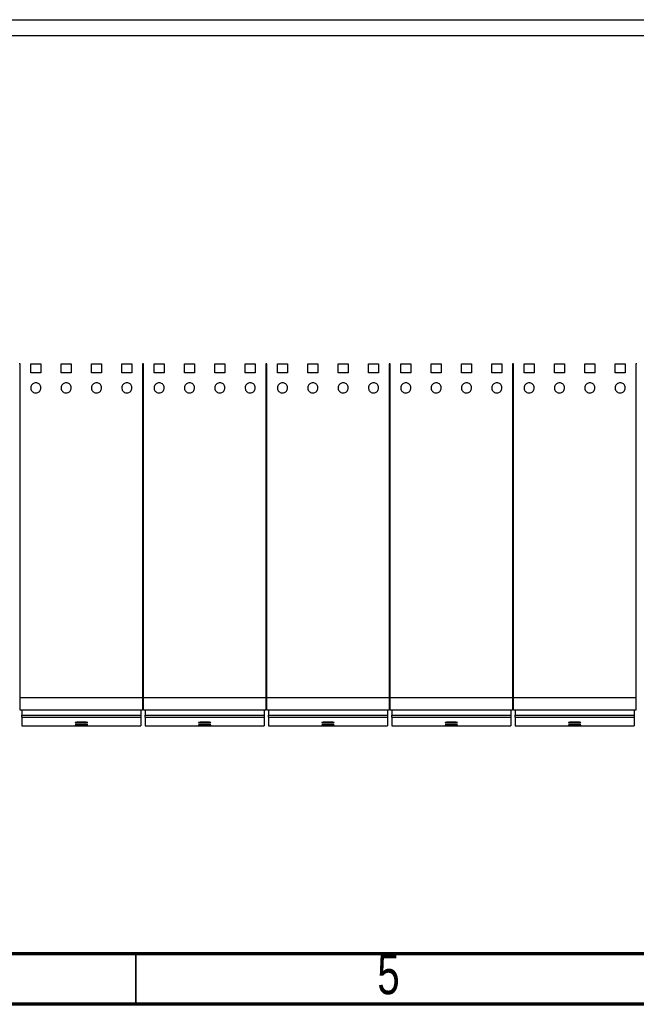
# Model space of a CAD drawing. Header units: millimetres. Extents: x 6 to 415, y 5 to 292.
# Tile 3 of 61: x 154 to 214, y 5 to 102. Entities that reach past the tile are written whole.
import ezdxf

# ---------------------------------------------------------------- set-up
doc = ezdxf.new("R2010")
doc.units = ezdxf.units.MM
doc.styles.add('SLDTEXTSTYLE0', font='TXT', dxfattribs={"width": 0.75})

msp = doc.modelspace()

# ---------------------------------------------------------------- linework, layer by layer
at = {"color": 7, "linetype": 'Continuous', "lineweight": 25}
for p, q in [((140.8848, 102.2768), (312.3847, 102.2768)), ((312.3847, 100.6768), (140.8848, 100.6768)), ((153.5722, 68.2768), (153.4473, 68.2768)), ((153.5722, 35.2768), (153.5722, 68.2768)), ((154.6035, 68.2768), (155.6035, 68.2768)), ((154.6035, 67.4018), (154.6035, 68.2768)), ((155.6035, 68.2768), (155.6035, 67.4018)), ((157.6035, 68.2768), (158.6035, 68.2768)), ((157.6035, 67.4018), (157.6035, 68.2768)), ((158.6035, 68.2768), (158.6035, 67.4018)), ((160.6035, 68.2768), (161.6035, 68.2768)), ((160.6035, 67.4018), (160.6035, 68.2768)), ((161.6035, 68.2768), (161.6035, 67.4018)), ((163.6035, 68.2768), (164.6035, 68.2768)), ((163.6035, 67.4018), (163.6035, 68.2768)), ((164.6035, 68.2768), (164.6035, 67.4018)), ((165.7598, 68.2768), (165.6348, 68.2768)), ((165.6348, 68.2768), (165.6348, 35.2768)), ((165.7598, 35.2768), (165.7598, 68.2768)), ((166.791, 68.2768), (167.791, 68.2768)), ((166.791, 67.4018), (166.791, 68.2768)), ((167.791, 68.2768), (167.791, 67.4018)), ((169.791, 68.2768), (170.791, 68.2768)), ((169.791, 67.4018), (169.791, 68.2768)), ((170.791, 68.2768), (170.791, 67.4018)), ((172.791, 68.2768), (173.791, 68.2768)), ((172.791, 67.4018), (172.791, 68.2768)), ((173.791, 68.2768), (173.791, 67.4018)), ((175.791, 68.2768), (176.791, 68.2768)), ((175.791, 67.4018), (175.791, 68.2768)), ((176.791, 68.2768), (176.791, 67.4018)), ((177.9473, 68.2768), (177.8223, 68.2768)), ((177.8223, 68.2768), (177.8223, 35.2768)), ((177.9473, 35.2768), (177.9473, 68.2768)), ((178.9785, 68.2768), (179.9785, 68.2768)), ((178.9785, 67.4018), (178.9785, 68.2768)), ((179.9785, 68.2768), (179.9785, 67.4018)), ((181.9785, 68.2768), (182.9785, 68.2768)), ((181.9785, 67.4018), (181.9785, 68.2768)), ((182.9785, 68.2768), (182.9785, 67.4018)), ((184.9785, 68.2768), (185.9785, 68.2768)), ((184.9785, 67.4018), (184.9785, 68.2768)), ((185.9785, 68.2768), (185.9785, 67.4018)), ((187.9785, 68.2768), (188.9785, 68.2768)), ((187.9785, 67.4018), (187.9785, 68.2768)), ((188.9785, 68.2768), (188.9785, 67.4018)), ((190.1348, 68.2768), (190.0097, 68.2768)), ((190.0097, 68.2768), (190.0097, 35.2768)), ((190.1348, 35.2768), (190.1348, 68.2768)), ((191.166, 68.2768), (192.166, 68.2768)), ((191.166, 67.4018), (191.166, 68.2768)), ((192.166, 68.2768), (192.166, 67.4018)), ((194.166, 68.2768), (195.166, 68.2768)), ((194.166, 67.4018), (194.166, 68.2768)), ((195.166, 68.2768), (195.166, 67.4018)), ((197.166, 68.2768), (198.166, 68.2768)), ((197.166, 67.4018), (197.166, 68.2768)), ((198.166, 68.2768), (198.166, 67.4018)), ((200.166, 68.2768), (201.166, 68.2768)), ((200.166, 67.4018), (200.166, 68.2768)), ((201.166, 68.2768), (201.166, 67.4018)), ((202.3223, 68.2768), (202.1973, 68.2768)), ((202.1973, 68.2768), (202.1973, 35.2768)), ((202.3223, 35.2768), (202.3223, 68.2768)), ((203.3535, 68.2768), (204.3535, 68.2768)), ((203.3535, 67.4018), (203.3535, 68.2768)), ((204.3535, 68.2768), (204.3535, 67.4018)), ((206.3535, 68.2768), (207.3535, 68.2768)), ((206.3535, 67.4018), (206.3535, 68.2768)), ((207.3535, 68.2768), (207.3535, 67.4018)), ((209.3535, 68.2768), (210.3535, 68.2768)), ((209.3535, 67.4018), (209.3535, 68.2768)), ((210.3535, 68.2768), (210.3535, 67.4018)), ((212.3535, 68.2768), (213.3535, 68.2768)), ((212.3535, 67.4018), (212.3535, 68.2768)), ((213.3535, 68.2768), (213.3535, 67.4018)), ((214.5098, 68.2768), (214.3848, 68.2768)), ((214.3848, 68.2768), (214.3848, 35.2768)), ((155.6035, 67.4018), (154.6035, 67.4018)), ((158.6035, 67.4018), (157.6035, 67.4018)), ((161.6035, 67.4018), (160.6035, 67.4018)), ((164.6035, 67.4018), (163.6035, 67.4018)), ((167.791, 67.4018), (166.791, 67.4018)), ((170.791, 67.4018), (169.791, 67.4018)), ((173.791, 67.4018), (172.791, 67.4018)), ((176.791, 67.4018), (175.791, 67.4018)), ((179.9785, 67.4018), (178.9785, 67.4018)), ((182.9785, 67.4018), (181.9785, 67.4018)), ((185.9785, 67.4018), (184.9785, 67.4018)), ((188.9785, 67.4018), (187.9785, 67.4018)), ((192.166, 67.4018), (191.166, 67.4018)), ((195.166, 67.4018), (194.166, 67.4018)), ((198.166, 67.4018), (197.166, 67.4018)), ((201.166, 67.4018), (200.166, 67.4018)), ((204.3535, 67.4018), (203.3535, 67.4018)), ((207.3535, 67.4018), (206.3535, 67.4018)), ((210.3535, 67.4018), (209.3535, 67.4018)), ((213.3535, 67.4018), (212.3535, 67.4018)), ((165.6348, 35.2768), (153.5722, 35.2768)), ((153.5722, 34.076), (153.5722, 35.2768)), ((165.6348, 35.2768), (165.6348, 34.076)), ((177.8223, 35.2768), (165.7598, 35.2768)), ((165.7598, 34.076), (165.7598, 35.2768)), ((177.8223, 35.2768), (177.8223, 34.076)), ((190.0097, 35.2768), (177.9473, 35.2768)), ((177.9473, 34.076), (177.9473, 35.2768)), ((190.0097, 35.2768), (190.0097, 34.076)), ((202.1973, 35.2768), (190.1348, 35.2768)), ((190.1348, 34.076), (190.1348, 35.2768)), ((202.1973, 35.2768), (202.1973, 34.076)), ((214.3848, 35.2768), (202.3223, 35.2768)), ((202.3223, 34.076), (202.3223, 35.2768)), ((214.3848, 35.2768), (214.3848, 34.076)), ((154.4722, 34.076), (153.5722, 34.076)), ((153.7285, 34.076), (153.7285, 33.571)), ((164.7348, 34.076), (154.4722, 34.076)), ((165.6348, 34.076), (164.7348, 34.076)), ((165.4785, 34.076), (165.4785, 33.571)), ((166.6598, 34.076), (165.7598, 34.076)), ((165.916, 34.076), (165.916, 33.571)), ((176.9222, 34.076), (166.6598, 34.076)), ((177.8223, 34.076), (176.9222, 34.076)), ((177.666, 34.076), (177.666, 33.571)), ((178.8473, 34.076), (177.9473, 34.076)), ((178.1035, 34.076), (178.1035, 33.571)), ((189.1098, 34.076), (178.8473, 34.076)), ((190.0097, 34.076), (189.1098, 34.076)), ((189.8535, 34.076), (189.8535, 33.571)), ((191.0348, 34.076), (190.1348, 34.076)), ((190.291, 34.076), (190.291, 33.571)), ((201.2973, 34.076), (191.0348, 34.076)), ((202.1973, 34.076), (201.2973, 34.076)), ((202.041, 34.076), (202.041, 33.571)), ((203.2223, 34.076), (202.3223, 34.076)), ((202.4785, 34.076), (202.4785, 33.571)), ((213.4848, 34.076), (203.2223, 34.076)), ((214.3848, 34.076), (213.4848, 34.076)), ((214.2285, 34.076), (214.2285, 33.571)), ((153.7285, 33.571), (165.4785, 33.571)), ((153.7285, 33.3753), (153.7285, 33.571)), ((153.7285, 33.3753), (165.4785, 33.3753)), ((153.7285, 33.3753), (153.7285, 32.5268)), ((155.7285, 33.3753), (155.7285, 33.3665)), ((155.7285, 33.3665), (157.2285, 33.3665)), ((157.2285, 33.3665), (157.2285, 33.3753)), ((161.9785, 33.3753), (161.9785, 33.3665)), ((161.9785, 33.3665), (163.4785, 33.3665)), ((163.4785, 33.3665), (163.4785, 33.3753)), ((165.4785, 33.571), (165.4785, 33.3753)), ((165.4785, 33.3753), (165.4785, 32.5268)), ((165.916, 33.571), (177.666, 33.571)), ((165.916, 33.3753), (165.916, 33.571)), ((165.916, 33.3753), (177.666, 33.3753)), ((165.916, 33.3753), (165.916, 32.5268)), ((167.916, 33.3753), (167.916, 33.3665)), ((167.916, 33.3665), (169.416, 33.3665)), ((169.416, 33.3665), (169.416, 33.3753)), ((174.166, 33.3753), (174.166, 33.3665)), ((174.166, 33.3665), (175.666, 33.3665)), ((175.666, 33.3665), (175.666, 33.3753)), ((177.666, 33.571), (177.666, 33.3753)), ((177.666, 33.3753), (177.666, 32.5268)), ((178.1035, 33.571), (189.8535, 33.571)), ((178.1035, 33.3753), (178.1035, 33.571)), ((178.1035, 33.3753), (189.8535, 33.3753)), ((178.1035, 33.3753), (178.1035, 32.5268)), ((180.1035, 33.3753), (180.1035, 33.3665)), ((180.1035, 33.3665), (181.6035, 33.3665)), ((181.6035, 33.3665), (181.6035, 33.3753)), ((186.3535, 33.3753), (186.3535, 33.3665)), ((186.3535, 33.3665), (187.8535, 33.3665)), ((187.8535, 33.3665), (187.8535, 33.3753)), ((189.8535, 33.571), (189.8535, 33.3753)), ((189.8535, 33.3753), (189.8535, 32.5268)), ((190.291, 33.571), (202.041, 33.571)), ((190.291, 33.3753), (190.291, 33.571)), ((190.291, 33.3753), (202.041, 33.3753)), ((190.291, 33.3753), (190.291, 32.5268)), ((192.291, 33.3753), (192.291, 33.3665)), ((192.291, 33.3665), (193.791, 33.3665)), ((193.791, 33.3665), (193.791, 33.3753)), ((198.541, 33.3753), (198.541, 33.3665)), ((198.541, 33.3665), (200.041, 33.3665)), ((200.041, 33.3665), (200.041, 33.3753)), ((202.041, 33.571), (202.041, 33.3753)), ((202.041, 33.3753), (202.041, 32.5268)), ((202.4785, 33.571), (214.2285, 33.571)), ((202.4785, 33.3753), (202.4785, 33.571)), ((202.4785, 33.3753), (214.2285, 33.3753)), ((202.4785, 33.3753), (202.4785, 32.5268)), ((204.4785, 33.3753), (204.4785, 33.3665)), ((204.4785, 33.3665), (205.9785, 33.3665)), ((205.9785, 33.3665), (205.9785, 33.3753)), ((210.7285, 33.3753), (210.7285, 33.3665)), ((210.7285, 33.3665), (212.2285, 33.3665)), ((212.2285, 33.3665), (212.2285, 33.3753)), ((214.2285, 33.571), (214.2285, 33.3753)), ((214.2285, 33.3753), (214.2285, 32.5268)), ((153.7285, 32.5268), (165.4785, 32.5268)), ((165.916, 32.5268), (177.666, 32.5268)), ((178.1035, 32.5268), (189.8535, 32.5268)), ((190.291, 32.5268), (202.041, 32.5268)), ((202.4785, 32.5268), (214.2285, 32.5268))]:
    msp.add_line(p, q, dxfattribs=at)
at = {"color": 7, "linetype": 'Continuous', "lineweight": 70}
for p, q in [((410.1581, 10), (20, 10)), ((415, 5), (15, 5))]:
    msp.add_line(p, q, dxfattribs=at)
at = {"color": 7, "linetype": 'Continuous', "lineweight": 35}
msp.add_line((165, 10), (165, 5), dxfattribs=at)
at = {"color": 7, "linetype": 'Continuous', "lineweight": 25}
for points, knots in [([(155.6035, 65.9018), (155.5979, 65.8452), (155.5867, 65.732), (155.4993, 65.5814), (155.3708, 65.4677), (155.2115, 65.4038), (155.0412, 65.3962), (154.8784, 65.4448), (154.7408, 65.544), (154.6432, 65.6834), (154.5967, 65.848), (154.6076, 66.0196), (154.6753, 66.1783), (154.792, 66.3052), (154.9437, 66.3857), (155.1127, 66.4112), (155.2797, 66.3797), (155.4271, 66.2953), (155.538, 66.1671), (155.5955, 66.0282), (155.6013, 65.9371), (155.6035, 65.9018)], [0, 0, 0, 0, 0.054288, 0.1085826, 0.1626609, 0.2162832, 0.2694767, 0.3224655, 0.3755605, 0.4290202, 0.4829472, 0.5372341, 0.5916176, 0.6457905, 0.6995438, 0.7528554, 0.8058959, 0.858943, 0.9122716, 0.9660363, 1, 1, 1, 1]), ([(158.6035, 65.9018), (158.5979, 65.8452), (158.5867, 65.732), (158.4993, 65.5814), (158.3708, 65.4677), (158.2115, 65.4038), (158.0412, 65.3962), (157.8784, 65.4448), (157.7408, 65.544), (157.6432, 65.6834), (157.5967, 65.848), (157.6076, 66.0196), (157.6752, 66.1783), (157.792, 66.3052), (157.9437, 66.3857), (158.1126, 66.4112), (158.2797, 66.3797), (158.4271, 66.2953), (158.538, 66.1671), (158.5955, 66.0282), (158.6013, 65.9371), (158.6035, 65.9018)], [0, 0, 0, 0, 0.054288, 0.1085826, 0.1626609, 0.2162832, 0.2694767, 0.3224655, 0.3755605, 0.4290202, 0.4829472, 0.5372341, 0.5916176, 0.6457905, 0.6995438, 0.7528554, 0.8058959, 0.858943, 0.9122716, 0.9660363, 1, 1, 1, 1]), ([(161.6035, 65.9018), (161.5979, 65.8452), (161.5867, 65.732), (161.4993, 65.5814), (161.3708, 65.4677), (161.2115, 65.4038), (161.0412, 65.3962), (160.8784, 65.4448), (160.7408, 65.544), (160.6432, 65.6833), (160.5967, 65.848), (160.6076, 66.0196), (160.6752, 66.1783), (160.792, 66.3052), (160.9437, 66.3857), (161.1126, 66.4112), (161.2797, 66.3797), (161.4271, 66.2953), (161.5379, 66.1671), (161.5955, 66.0282), (161.6013, 65.9371), (161.6035, 65.9018)], [0, 0, 0, 0, 0.0542875, 0.1085821, 0.1626621, 0.2162822, 0.2694756, 0.3224643, 0.3755593, 0.4290203, 0.4829472, 0.5372341, 0.5916175, 0.6457904, 0.6995436, 0.7528552, 0.8058955, 0.8589447, 0.9122717, 0.9660364, 1, 1, 1, 1]), ([(164.6035, 65.9018), (164.5979, 65.8452), (164.5867, 65.732), (164.4993, 65.5814), (164.3708, 65.4677), (164.2115, 65.4038), (164.0412, 65.3962), (163.8784, 65.4448), (163.7408, 65.544), (163.6432, 65.6833), (163.5967, 65.848), (163.6076, 66.0196), (163.6753, 66.1783), (163.792, 66.3052), (163.9437, 66.3857), (164.1126, 66.4112), (164.2797, 66.3797), (164.4271, 66.2953), (164.538, 66.1671), (164.5955, 66.0282), (164.6013, 65.9371), (164.6035, 65.9018)], [0, 0, 0, 0, 0.0542879, 0.108582, 0.1626612, 0.2162823, 0.2694758, 0.3224645, 0.3755595, 0.4290205, 0.4829475, 0.5372346, 0.591618, 0.6457893, 0.6995425, 0.7528541, 0.8058957, 0.8589439, 0.9122717, 0.9660363, 1, 1, 1, 1]), ([(167.791, 65.9018), (167.7854, 65.8452), (167.7742, 65.732), (167.6868, 65.5814), (167.5583, 65.4677), (167.399, 65.4038), (167.2287, 65.3962), (167.0659, 65.4448), (166.9283, 65.544), (166.8307, 65.6833), (166.7842, 65.848), (166.7951, 66.0196), (166.8628, 66.1783), (166.9795, 66.3052), (167.1312, 66.3857), (167.3001, 66.4112), (167.4672, 66.3797), (167.6146, 66.2953), (167.7255, 66.1671), (167.783, 66.0282), (167.7888, 65.9371), (167.791, 65.9018)], [0, 0, 0, 0, 0.0542879, 0.108582, 0.1626611, 0.2162823, 0.2694757, 0.3224644, 0.3755594, 0.4290204, 0.482947, 0.5372339, 0.5916173, 0.6457894, 0.6995426, 0.7528554, 0.8058958, 0.8589439, 0.9122717, 0.9660364, 1, 1, 1, 1]), ([(170.791, 65.9018), (170.7854, 65.8452), (170.7742, 65.732), (170.6868, 65.5814), (170.5583, 65.4677), (170.399, 65.4038), (170.2287, 65.3962), (170.0659, 65.4448), (169.9283, 65.544), (169.8307, 65.6833), (169.7842, 65.848), (169.7951, 66.0196), (169.8627, 66.1783), (169.9795, 66.3052), (170.1312, 66.3857), (170.3001, 66.4112), (170.4672, 66.3797), (170.6146, 66.2953), (170.7255, 66.1671), (170.783, 66.0282), (170.7888, 65.9371), (170.791, 65.9018)], [0, 0, 0, 0, 0.0542879, 0.1085825, 0.1626616, 0.2162828, 0.2694762, 0.3224649, 0.3755598, 0.4290208, 0.4829475, 0.5372343, 0.5916177, 0.6457905, 0.6995438, 0.7528553, 0.8058957, 0.8589438, 0.9122716, 0.9660362, 1, 1, 1, 1]), ([(173.791, 65.9018), (173.7854, 65.8452), (173.7742, 65.732), (173.6868, 65.5814), (173.5583, 65.4677), (173.399, 65.4038), (173.2287, 65.3962), (173.0659, 65.4448), (172.9283, 65.544), (172.8307, 65.6833), (172.7842, 65.848), (172.7951, 66.0196), (172.8628, 66.1783), (172.9795, 66.3052), (173.1312, 66.3857), (173.3002, 66.4112), (173.4672, 66.3797), (173.6146, 66.2953), (173.7254, 66.1671), (173.783, 66.0282), (173.7888, 65.9371), (173.791, 65.9018)], [0, 0, 0, 0, 0.0542879, 0.1085825, 0.1626608, 0.2162831, 0.2694765, 0.3224652, 0.3755602, 0.4290205, 0.4829475, 0.5372345, 0.5916178, 0.6457899, 0.6995432, 0.752856, 0.8058963, 0.8589435, 0.9122713, 0.9660363, 1, 1, 1, 1]), ([(176.791, 65.9018), (176.7854, 65.8452), (176.7742, 65.732), (176.6868, 65.5814), (176.5583, 65.4677), (176.399, 65.4038), (176.2287, 65.3962), (176.0659, 65.4448), (175.9283, 65.544), (175.8307, 65.6833), (175.7842, 65.848), (175.7951, 66.0196), (175.8627, 66.1783), (175.9795, 66.3052), (176.1312, 66.3857), (176.3001, 66.4112), (176.4672, 66.3797), (176.6146, 66.2953), (176.7255, 66.1671), (176.783, 66.0282), (176.7888, 65.9371), (176.791, 65.9018)], [0, 0, 0, 0, 0.0542877, 0.1085823, 0.1626615, 0.2162826, 0.269476, 0.3224647, 0.3755597, 0.4290207, 0.4829474, 0.5372342, 0.5916176, 0.6457905, 0.6995427, 0.7528554, 0.8058958, 0.8589439, 0.9122717, 0.9660364, 1, 1, 1, 1]), ([(179.9785, 65.9018), (179.9729, 65.8452), (179.9617, 65.732), (179.8743, 65.5814), (179.7458, 65.4677), (179.5865, 65.4038), (179.4162, 65.3962), (179.2534, 65.4448), (179.1158, 65.544), (179.0182, 65.6833), (178.9717, 65.848), (178.9826, 66.0196), (179.0502, 66.1783), (179.167, 66.3052), (179.3187, 66.3857), (179.4876, 66.4112), (179.6547, 66.3797), (179.8021, 66.2953), (179.913, 66.1671), (179.9705, 66.0282), (179.9763, 65.9371), (179.9785, 65.9018)], [0, 0, 0, 0, 0.0542877, 0.1085823, 0.1626615, 0.2162826, 0.269476, 0.3224647, 0.3755597, 0.4290207, 0.4829474, 0.5372342, 0.5916176, 0.6457905, 0.6995427, 0.7528554, 0.8058958, 0.8589439, 0.9122717, 0.9660364, 1, 1, 1, 1]), ([(182.9785, 65.9018), (182.9729, 65.8452), (182.9617, 65.732), (182.8743, 65.5814), (182.7458, 65.4677), (182.5865, 65.4038), (182.4162, 65.3962), (182.2534, 65.4448), (182.1158, 65.544), (182.0182, 65.6833), (181.9717, 65.848), (181.9826, 66.0196), (182.0503, 66.1783), (182.167, 66.3052), (182.3187, 66.3857), (182.4876, 66.4112), (182.6547, 66.3797), (182.8021, 66.2953), (182.913, 66.1671), (182.9705, 66.0282), (182.9763, 65.9371), (182.9785, 65.9018)], [0, 0, 0, 0, 0.054288, 0.1085826, 0.1626618, 0.216283, 0.2694765, 0.3224652, 0.3755602, 0.4290206, 0.4829476, 0.5372346, 0.591618, 0.6457902, 0.6995435, 0.7528551, 0.8058955, 0.8589437, 0.9122715, 0.9660362, 1, 1, 1, 1]), ([(185.9785, 65.9018), (185.9729, 65.8452), (185.9617, 65.732), (185.8743, 65.5814), (185.7458, 65.4677), (185.5865, 65.4038), (185.4162, 65.3962), (185.2534, 65.4448), (185.1158, 65.544), (185.0182, 65.6833), (184.9717, 65.848), (184.9826, 66.0196), (185.0503, 66.1783), (185.167, 66.3052), (185.3187, 66.3857), (185.4877, 66.4112), (185.6547, 66.3797), (185.8021, 66.2953), (185.9129, 66.1671), (185.9705, 66.0282), (185.9763, 65.9371), (185.9785, 65.9018)], [0, 0, 0, 0, 0.05428791, 0.10858196, 0.16266109, 0.21628335, 0.26947679, 0.32246434, 0.37555934, 0.42902031, 0.48294732, 0.53723425, 0.59161764, 0.64578973, 0.69954298, 0.75285573, 0.80589611, 0.85894426, 0.91227127, 0.96603635, 1, 1, 1, 1]), ([(188.9785, 65.9018), (188.9729, 65.8452), (188.9617, 65.732), (188.8743, 65.5814), (188.7458, 65.4677), (188.5865, 65.4038), (188.4162, 65.3962), (188.2534, 65.4448), (188.1158, 65.544), (188.0182, 65.6833), (187.9717, 65.848), (187.9826, 66.0196), (188.0502, 66.1783), (188.167, 66.3052), (188.3187, 66.3857), (188.4876, 66.4112), (188.6547, 66.3797), (188.8021, 66.2953), (188.913, 66.1671), (188.9705, 66.0282), (188.9763, 65.9371), (188.9785, 65.9018)], [0, 0, 0, 0, 0.0542877, 0.1085823, 0.1626615, 0.2162826, 0.269476, 0.3224647, 0.3755597, 0.4290207, 0.4829474, 0.5372342, 0.5916176, 0.6457905, 0.6995427, 0.7528554, 0.8058958, 0.8589439, 0.9122717, 0.9660364, 1, 1, 1, 1]), ([(192.166, 65.9018), (192.1604, 65.8452), (192.1492, 65.732), (192.0618, 65.5814), (191.9333, 65.4677), (191.774, 65.4038), (191.6037, 65.3962), (191.4409, 65.4448), (191.3033, 65.544), (191.2057, 65.6833), (191.1592, 65.848), (191.1701, 66.0196), (191.2377, 66.1783), (191.3545, 66.3052), (191.5062, 66.3857), (191.6751, 66.4112), (191.8422, 66.3797), (191.9896, 66.2953), (192.1005, 66.1671), (192.158, 66.0282), (192.1638, 65.9371), (192.166, 65.9018)], [0, 0, 0, 0, 0.0542877, 0.1085823, 0.1626615, 0.2162826, 0.269476, 0.3224647, 0.3755597, 0.4290207, 0.4829474, 0.5372342, 0.5916176, 0.6457905, 0.6995427, 0.7528554, 0.8058958, 0.8589439, 0.9122717, 0.9660364, 1, 1, 1, 1]), ([(195.166, 65.9018), (195.1604, 65.8452), (195.1492, 65.732), (195.0618, 65.5814), (194.9333, 65.4677), (194.774, 65.4038), (194.6037, 65.3962), (194.4409, 65.4448), (194.3033, 65.544), (194.2057, 65.6833), (194.1592, 65.848), (194.1701, 66.0196), (194.2378, 66.1783), (194.3545, 66.3052), (194.5062, 66.3857), (194.6751, 66.4112), (194.8422, 66.3797), (194.9896, 66.2953), (195.1004, 66.1671), (195.158, 66.0282), (195.1638, 65.9371), (195.166, 65.9018)], [0, 0, 0, 0, 0.0542879, 0.1085825, 0.1626608, 0.2162831, 0.2694765, 0.3224652, 0.3755602, 0.4290205, 0.4829475, 0.5372345, 0.5916179, 0.6457899, 0.6995432, 0.7528548, 0.8058963, 0.8589435, 0.9122713, 0.9660363, 1, 1, 1, 1]), ([(198.166, 65.9018), (198.1604, 65.8452), (198.1492, 65.732), (198.0618, 65.5814), (197.9333, 65.4677), (197.774, 65.4038), (197.6037, 65.3962), (197.4409, 65.4448), (197.3033, 65.544), (197.2057, 65.6833), (197.1592, 65.848), (197.1701, 66.0196), (197.2377, 66.1783), (197.3545, 66.3052), (197.5062, 66.3857), (197.6751, 66.4112), (197.8422, 66.3797), (197.9896, 66.2953), (198.1004, 66.1671), (198.158, 66.0282), (198.1638, 65.9371), (198.166, 65.9018)], [0, 0, 0, 0, 0.05428781, 0.10858243, 0.16266113, 0.21628284, 0.26947627, 0.32246496, 0.37555996, 0.42902059, 0.48294744, 0.53723433, 0.59161772, 0.64579021, 0.69954294, 0.75285569, 0.80589607, 0.8589437, 0.91227148, 0.96603635, 1, 1, 1, 1]), ([(201.166, 65.9018), (201.1604, 65.8452), (201.1492, 65.732), (201.0618, 65.5814), (200.9333, 65.4677), (200.774, 65.4038), (200.6037, 65.3962), (200.4409, 65.4448), (200.3033, 65.544), (200.2057, 65.6833), (200.1592, 65.848), (200.1701, 66.0196), (200.2378, 66.1783), (200.3545, 66.3052), (200.5062, 66.3857), (200.6751, 66.4112), (200.8422, 66.3797), (200.9896, 66.2953), (201.1004, 66.1671), (201.158, 66.0282), (201.1638, 65.9371), (201.166, 65.9018)], [0, 0, 0, 0, 0.0542878, 0.1085824, 0.1626611, 0.2162828, 0.2694763, 0.322465, 0.37556, 0.4290206, 0.4829474, 0.5372343, 0.5916177, 0.6457902, 0.6995429, 0.7528551, 0.8058961, 0.8589437, 0.9122715, 0.9660364, 1, 1, 1, 1]), ([(204.3535, 65.9018), (204.3479, 65.8452), (204.3367, 65.732), (204.2493, 65.5814), (204.1208, 65.4677), (203.9615, 65.4038), (203.7912, 65.3962), (203.6284, 65.4448), (203.4908, 65.544), (203.3932, 65.6833), (203.3467, 65.848), (203.3576, 66.0196), (203.4253, 66.1783), (203.542, 66.3052), (203.6937, 66.3857), (203.8626, 66.4112), (204.0297, 66.3797), (204.1771, 66.2953), (204.2879, 66.1671), (204.3455, 66.0282), (204.3513, 65.9371), (204.3535, 65.9018)], [0, 0, 0, 0, 0.0542878, 0.1085824, 0.1626611, 0.2162828, 0.2694763, 0.322465, 0.37556, 0.4290206, 0.4829474, 0.5372343, 0.5916177, 0.6457902, 0.6995429, 0.7528551, 0.8058961, 0.8589437, 0.9122715, 0.9660364, 1, 1, 1, 1]), ([(207.3535, 65.9018), (207.3479, 65.8452), (207.3367, 65.732), (207.2493, 65.5814), (207.1208, 65.4677), (206.9615, 65.4038), (206.7912, 65.3962), (206.6284, 65.4448), (206.4908, 65.544), (206.3932, 65.6833), (206.3467, 65.848), (206.3576, 66.0196), (206.4253, 66.1783), (206.542, 66.3052), (206.6937, 66.3857), (206.8626, 66.4112), (207.0297, 66.3797), (207.1771, 66.2953), (207.288, 66.1671), (207.3455, 66.0282), (207.3513, 65.9371), (207.3535, 65.9018)], [0, 0, 0, 0, 0.0542879, 0.1085823, 0.1626614, 0.2162826, 0.2694761, 0.3224648, 0.3755598, 0.4290205, 0.4829473, 0.5372343, 0.5916177, 0.6457898, 0.6995431, 0.7528552, 0.8058956, 0.8589438, 0.9122716, 0.9660363, 1, 1, 1, 1]), ([(210.3535, 65.9018), (210.3479, 65.8452), (210.3367, 65.732), (210.2493, 65.5814), (210.1208, 65.4677), (209.9615, 65.4038), (209.7912, 65.3962), (209.6284, 65.4448), (209.4908, 65.544), (209.3932, 65.6833), (209.3467, 65.848), (209.3576, 66.0196), (209.4252, 66.1783), (209.542, 66.3052), (209.6937, 66.3857), (209.8627, 66.4112), (210.0297, 66.3797), (210.1771, 66.2953), (210.2879, 66.1671), (210.3455, 66.0282), (210.3513, 65.9371), (210.3535, 65.9018)], [0, 0, 0, 0, 0.0542878, 0.1085821, 0.1626613, 0.216283, 0.2694764, 0.3224645, 0.3755595, 0.4290205, 0.4829474, 0.5372343, 0.5916177, 0.6457901, 0.6995434, 0.7528556, 0.8058959, 0.8589441, 0.9122715, 0.9660364, 1, 1, 1, 1]), ([(213.3535, 65.9018), (213.3479, 65.8452), (213.3367, 65.732), (213.2493, 65.5814), (213.1208, 65.4677), (212.9615, 65.4038), (212.7912, 65.3962), (212.6284, 65.4448), (212.4908, 65.544), (212.3932, 65.6833), (212.3467, 65.848), (212.3576, 66.0196), (212.4252, 66.1783), (212.542, 66.3052), (212.6937, 66.3857), (212.8626, 66.4112), (213.0297, 66.3797), (213.1771, 66.2953), (213.2879, 66.1671), (213.3455, 66.0282), (213.3513, 65.9371), (213.3535, 65.9018)], [0, 0, 0, 0, 0.0542878, 0.1085823, 0.1626612, 0.2162829, 0.2694763, 0.3224648, 0.3755598, 0.4290206, 0.4829474, 0.5372343, 0.5916177, 0.6457902, 0.6995432, 0.7528553, 0.805896, 0.8589439, 0.9122715, 0.9660364, 1, 1, 1, 1]), ([(160.2285, 32.8353), (160.2216, 32.8308), (160.2077, 32.822), (160.0997, 32.8105), (159.9406, 32.8019), (159.7423, 32.7971), (159.5289, 32.7965), (159.324, 32.8001), (159.1506, 32.8075), (159.028, 32.8182), (158.9701, 32.831), (158.9836, 32.8446), (159.0673, 32.8574), (159.2116, 32.8679), (159.4002, 32.8747), (159.6114, 32.8769), (159.8214, 32.8743), (160.0071, 32.8673), (160.1465, 32.8566), (160.2186, 32.8453), (160.2257, 32.838), (160.2285, 32.8353)], [0, 0, 0, 0, 0.0538136, 0.1076297, 0.1613908, 0.215056, 0.2686399, 0.3221822, 0.3757449, 0.4293767, 0.483104, 0.5369165, 0.5907645, 0.6445792, 0.6982958, 0.7518985, 0.8054265, 0.8589535, 0.9125575, 0.9662762, 1, 1, 1, 1]), ([(160.2285, 32.5999), (160.2216, 32.5978), (160.2078, 32.5935), (160.1, 32.5882), (159.9412, 32.5842), (159.7431, 32.582), (159.5296, 32.5817), (159.3244, 32.5833), (159.1506, 32.5867), (159.0279, 32.5917), (158.9701, 32.5978), (158.9836, 32.6045), (159.0671, 32.6109), (159.2111, 32.6162), (159.3994, 32.6197), (159.6106, 32.6209), (159.8209, 32.6195), (160.0069, 32.6159), (160.1465, 32.6105), (160.2186, 32.6048), (160.2257, 32.6013), (160.2285, 32.5999)], [0, 0, 0, 0, 0.0537159, 0.1074319, 0.1611348, 0.2148167, 0.2684811, 0.3221377, 0.3757992, 0.4294729, 0.4831677, 0.536883, 0.5906099, 0.6443305, 0.6980297, 0.7516987, 0.8053453, 0.8589929, 0.9126613, 0.9663594, 1, 1, 1, 1]), ([(160.2285, 32.5432), (160.2216, 32.5422), (160.2078, 32.5402), (160.1, 32.5379), (159.9413, 32.5362), (159.7432, 32.5354), (159.5297, 32.5352), (159.3245, 32.5359), (159.1507, 32.5373), (159.0279, 32.5394), (158.9701, 32.5422), (158.9836, 32.5453), (159.0671, 32.5485), (159.211, 32.5513), (159.3992, 32.5532), (159.6104, 32.5538), (159.8208, 32.5531), (160.0069, 32.5511), (160.1465, 32.5483), (160.2186, 32.5455), (160.2257, 32.5438), (160.2285, 32.5432)], [0, 0, 0, 0, 0.0536935, 0.1073871, 0.1610782, 0.2147642, 0.2684469, 0.3221306, 0.3758142, 0.4294989, 0.4831878, 0.5368811, 0.5905783, 0.6442753, 0.6979674, 0.7516524, 0.805329, 0.8590065, 0.9126913, 0.9663833, 1, 1, 1, 1]), ([(158.9861, 32.8403), (158.9864, 32.8372), (158.9869, 32.8297), (159.069, 32.8188), (159.2112, 32.8093), (159.4003, 32.8032), (159.6114, 32.8013), (159.8214, 32.8035), (160.0074, 32.8098), (160.1461, 32.8196), (160.215, 32.8295), (160.2221, 32.8358), (160.2243, 32.8378)], [0, 0, 0, 0, 0.0756442, 0.1855605, 0.2953604, 0.4049743, 0.5143989, 0.6237115, 0.7330269, 0.8424561, 0.9520702, 1, 1, 1, 1]), ([(158.9861, 32.605), (158.9863, 32.6035), (158.9869, 32.5998), (159.0688, 32.5947), (159.2107, 32.5903), (159.3995, 32.5875), (159.6106, 32.5866), (159.8208, 32.5876), (160.0074, 32.5905), (160.1452, 32.595), (160.2113, 32.5993), (160.2185, 32.602), (160.2199, 32.6025)], [0, 0, 0, 0, 0.0772093, 0.1893266, 0.301411, 0.4134517, 0.5254526, 0.6374355, 0.7494132, 0.8614146, 0.9734559, 1, 1, 1, 1]), ([(159.007, 32.5458), (159.0269, 32.545), (159.07, 32.5434), (159.2121, 32.5417), (159.3989, 32.5406), (159.6104, 32.5402), (159.8212, 32.5406), (160.0055, 32.5418), (160.1418, 32.5435), (160.1811, 32.5451), (160.1985, 32.5458)], [0, 0, 0, 0, 0.1120974, 0.2428567, 0.3736096, 0.5043547, 0.6350936, 0.7658325, 0.8965775, 1, 1, 1, 1]), ([(172.416, 32.8353), (172.4091, 32.8308), (172.3952, 32.822), (172.2872, 32.8105), (172.1281, 32.8019), (171.9298, 32.7971), (171.7164, 32.7965), (171.5115, 32.8001), (171.3381, 32.8075), (171.2155, 32.8182), (171.1576, 32.831), (171.1711, 32.8446), (171.2548, 32.8574), (171.3991, 32.8679), (171.5877, 32.8747), (171.7989, 32.8769), (172.0089, 32.8743), (172.1946, 32.8673), (172.334, 32.8566), (172.4061, 32.8453), (172.4132, 32.838), (172.416, 32.8353)], [0, 0, 0, 0, 0.0538136, 0.1076292, 0.1613918, 0.215057, 0.268639, 0.3221832, 0.3757451, 0.429377, 0.4831042, 0.5369167, 0.5907654, 0.6445795, 0.698297, 0.7518997, 0.8054258, 0.8589528, 0.9125575, 0.9662762, 1, 1, 1, 1]), ([(172.416, 32.5999), (172.4091, 32.5978), (172.3953, 32.5935), (172.2875, 32.5882), (172.1287, 32.5842), (171.9306, 32.582), (171.7171, 32.5817), (171.5119, 32.5833), (171.3381, 32.5867), (171.2154, 32.5917), (171.1576, 32.5978), (171.1711, 32.6045), (171.2546, 32.6109), (171.3986, 32.6162), (171.5869, 32.6197), (171.7981, 32.6209), (172.0084, 32.6195), (172.1944, 32.6159), (172.334, 32.6105), (172.4061, 32.6048), (172.4132, 32.6013), (172.416, 32.5999)], [0, 0, 0, 0, 0.0537158, 0.1074323, 0.1611352, 0.2148162, 0.2684807, 0.3221382, 0.375799, 0.4294732, 0.4831681, 0.5368835, 0.5906101, 0.6443313, 0.6980297, 0.7516978, 0.8053454, 0.8589922, 0.9126607, 0.9663595, 1, 1, 1, 1]), ([(172.416, 32.5432), (172.4091, 32.5422), (172.3953, 32.5402), (172.2875, 32.5379), (172.1288, 32.5362), (171.9307, 32.5354), (171.7172, 32.5352), (171.512, 32.5359), (171.3382, 32.5373), (171.2154, 32.5394), (171.1576, 32.5422), (171.1711, 32.5453), (171.2546, 32.5485), (171.3985, 32.5513), (171.5867, 32.5532), (171.7979, 32.5538), (172.0083, 32.5531), (172.1944, 32.5511), (172.334, 32.5483), (172.4061, 32.5455), (172.4132, 32.5438), (172.416, 32.5432)], [0, 0, 0, 0, 0.0536935, 0.107387, 0.1610774, 0.2147635, 0.2684481, 0.3221308, 0.3758137, 0.4294989, 0.4831875, 0.5368807, 0.5905779, 0.6442749, 0.6979678, 0.7516519, 0.8053294, 0.8590069, 0.912691, 0.9663834, 1, 1, 1, 1]), ([(171.1736, 32.8403), (171.1739, 32.8372), (171.1744, 32.8297), (171.2565, 32.8188), (171.3987, 32.8093), (171.5878, 32.8032), (171.7989, 32.8013), (172.0089, 32.8035), (172.1949, 32.8098), (172.3336, 32.8196), (172.4025, 32.8295), (172.4096, 32.8358), (172.4118, 32.8378)], [0, 0, 0, 0, 0.07564438, 0.18555916, 0.29536169, 0.40497396, 0.51439861, 0.62371311, 0.73302857, 0.84245658, 0.95207, 1, 1, 1, 1]), ([(171.1736, 32.605), (171.1738, 32.6035), (171.1744, 32.5998), (171.2563, 32.5947), (171.3982, 32.5903), (171.587, 32.5875), (171.7981, 32.5866), (172.0083, 32.5876), (172.1949, 32.5905), (172.3327, 32.595), (172.3988, 32.5993), (172.406, 32.602), (172.4074, 32.6025)], [0, 0, 0, 0, 0.0772091, 0.1893271, 0.3014128, 0.4134534, 0.5254543, 0.6374332, 0.7494125, 0.8614152, 0.9734557, 1, 1, 1, 1]), ([(171.1945, 32.5458), (171.2144, 32.545), (171.2575, 32.5434), (171.3996, 32.5417), (171.5864, 32.5406), (171.7979, 32.5402), (172.0087, 32.5406), (172.193, 32.5418), (172.3293, 32.5435), (172.3686, 32.5451), (172.386, 32.5458)], [0, 0, 0, 0, 0.1120965, 0.2428574, 0.3736083, 0.5043511, 0.6350922, 0.7658332, 0.8965767, 1, 1, 1, 1]), ([(184.6035, 32.8353), (184.5966, 32.8308), (184.5827, 32.822), (184.4747, 32.8105), (184.3156, 32.8019), (184.1173, 32.7971), (183.9039, 32.7965), (183.699, 32.8001), (183.5256, 32.8075), (183.403, 32.8182), (183.3451, 32.831), (183.3586, 32.8446), (183.4423, 32.8574), (183.5866, 32.8679), (183.7752, 32.8747), (183.9864, 32.8769), (184.1964, 32.8743), (184.3821, 32.8673), (184.5215, 32.8566), (184.5936, 32.8453), (184.6007, 32.838), (184.6035, 32.8353)], [0, 0, 0, 0, 0.0538136, 0.1076292, 0.1613918, 0.215057, 0.268639, 0.3221832, 0.3757451, 0.429377, 0.4831042, 0.5369167, 0.5907654, 0.6445795, 0.698297, 0.7518997, 0.8054258, 0.8589528, 0.9125575, 0.9662762, 1, 1, 1, 1]), ([(184.6035, 32.5999), (184.5966, 32.5978), (184.5828, 32.5935), (184.475, 32.5882), (184.3162, 32.5842), (184.1181, 32.582), (183.9046, 32.5817), (183.6994, 32.5833), (183.5256, 32.5867), (183.4029, 32.5917), (183.3451, 32.5978), (183.3586, 32.6045), (183.4421, 32.6109), (183.5861, 32.6162), (183.7744, 32.6197), (183.9856, 32.6209), (184.1959, 32.6195), (184.3819, 32.6159), (184.5215, 32.6105), (184.5936, 32.6048), (184.6007, 32.6013), (184.6035, 32.5999)], [0, 0, 0, 0, 0.0537158, 0.1074323, 0.1611352, 0.2148162, 0.2684807, 0.3221382, 0.375799, 0.4294732, 0.4831681, 0.5368835, 0.5906101, 0.6443313, 0.6980297, 0.7516978, 0.8053454, 0.8589922, 0.9126607, 0.9663595, 1, 1, 1, 1]), ([(184.6035, 32.5432), (184.5966, 32.5422), (184.5828, 32.5402), (184.475, 32.5379), (184.3163, 32.5362), (184.1182, 32.5354), (183.9047, 32.5352), (183.6995, 32.5359), (183.5257, 32.5373), (183.4029, 32.5394), (183.3451, 32.5422), (183.3586, 32.5453), (183.4421, 32.5485), (183.586, 32.5513), (183.7742, 32.5532), (183.9854, 32.5538), (184.1958, 32.5531), (184.3819, 32.5511), (184.5215, 32.5483), (184.5936, 32.5455), (184.6007, 32.5438), (184.6035, 32.5432)], [0, 0, 0, 0, 0.0536935, 0.107387, 0.1610774, 0.2147635, 0.2684471, 0.3221308, 0.3758136, 0.4294989, 0.4831874, 0.5368807, 0.5905779, 0.6442749, 0.6979678, 0.7516519, 0.8053294, 0.8590069, 0.912691, 0.9663834, 1, 1, 1, 1]), ([(183.3611, 32.8403), (183.3614, 32.8372), (183.3619, 32.8297), (183.444, 32.8188), (183.5862, 32.8093), (183.7753, 32.8032), (183.9864, 32.8013), (184.1964, 32.8035), (184.3824, 32.8098), (184.521, 32.8196), (184.59, 32.8295), (184.5971, 32.8358), (184.5993, 32.8378)], [0, 0, 0, 0, 0.0756443, 0.1855591, 0.2953615, 0.4049738, 0.5143983, 0.6237128, 0.7330282, 0.8424561, 0.9520702, 1, 1, 1, 1]), ([(183.3611, 32.605), (183.3613, 32.6035), (183.3619, 32.5998), (183.4438, 32.5947), (183.5857, 32.5903), (183.7745, 32.5875), (183.9856, 32.5866), (184.1958, 32.5876), (184.3824, 32.5905), (184.5202, 32.595), (184.5863, 32.5993), (184.5935, 32.602), (184.5949, 32.6025)], [0, 0, 0, 0, 0.0772091, 0.1893271, 0.3014128, 0.4134534, 0.5254543, 0.6374332, 0.7494125, 0.8614152, 0.9734557, 1, 1, 1, 1]), ([(183.382, 32.5458), (183.4019, 32.545), (183.445, 32.5434), (183.5871, 32.5417), (183.7739, 32.5406), (183.9854, 32.5402), (184.1962, 32.5406), (184.3805, 32.5418), (184.5168, 32.5435), (184.5561, 32.5451), (184.5735, 32.5458)], [0, 0, 0, 0, 0.1120965, 0.2428574, 0.3736083, 0.5043511, 0.6350922, 0.7658332, 0.8965767, 1, 1, 1, 1]), ([(196.791, 32.8353), (196.7841, 32.8308), (196.7702, 32.822), (196.6622, 32.8105), (196.5031, 32.8019), (196.3048, 32.7971), (196.0914, 32.7965), (195.8865, 32.8001), (195.7131, 32.8075), (195.5905, 32.8182), (195.5326, 32.831), (195.5461, 32.8446), (195.6298, 32.8574), (195.7741, 32.8679), (195.9627, 32.8747), (196.1739, 32.8769), (196.3839, 32.8743), (196.5696, 32.8673), (196.709, 32.8566), (196.7811, 32.8453), (196.7882, 32.838), (196.791, 32.8353)], [0, 0, 0, 0, 0.0538137, 0.1076293, 0.1613915, 0.2150568, 0.2686392, 0.3221829, 0.3757452, 0.4293768, 0.4831041, 0.5369166, 0.5907653, 0.644579, 0.6982965, 0.7518992, 0.8054258, 0.8589528, 0.9125575, 0.9662762, 1, 1, 1, 1]), ([(196.791, 32.5999), (196.7841, 32.5978), (196.7703, 32.5935), (196.6625, 32.5882), (196.5037, 32.5842), (196.3056, 32.582), (196.0921, 32.5817), (195.8869, 32.5833), (195.7131, 32.5867), (195.5904, 32.5917), (195.5326, 32.5978), (195.5461, 32.6045), (195.6296, 32.6109), (195.7736, 32.6162), (195.9619, 32.6197), (196.1731, 32.6209), (196.3834, 32.6195), (196.5694, 32.6159), (196.709, 32.6105), (196.7811, 32.6048), (196.7882, 32.6013), (196.791, 32.5999)], [0, 0, 0, 0, 0.0537159, 0.1074323, 0.1611349, 0.2148164, 0.2684808, 0.3221384, 0.3757992, 0.4294733, 0.4831681, 0.5368834, 0.59061, 0.6443315, 0.6980299, 0.751698, 0.8053451, 0.8589923, 0.9126608, 0.9663595, 1, 1, 1, 1]), ([(196.791, 32.5432), (196.7841, 32.5422), (196.7703, 32.5402), (196.6625, 32.5379), (196.5038, 32.5362), (196.3057, 32.5354), (196.0922, 32.5352), (195.887, 32.5359), (195.7132, 32.5373), (195.5904, 32.5394), (195.5326, 32.5422), (195.5461, 32.5453), (195.6296, 32.5485), (195.7735, 32.5513), (195.9617, 32.5532), (196.1729, 32.5538), (196.3833, 32.5531), (196.5694, 32.5511), (196.709, 32.5483), (196.7811, 32.5455), (196.7882, 32.5438), (196.791, 32.5432)], [0, 0, 0, 0, 0.0536936, 0.1073872, 0.1610776, 0.2147636, 0.2684478, 0.3221305, 0.3758138, 0.4294987, 0.4831873, 0.5368806, 0.5905778, 0.6442751, 0.6979676, 0.7516518, 0.8053293, 0.8590068, 0.9126909, 0.9663833, 1, 1, 1, 1]), ([(195.5486, 32.8403), (195.5489, 32.8372), (195.5494, 32.8297), (195.6315, 32.8188), (195.7737, 32.8093), (195.9628, 32.8032), (196.1739, 32.8013), (196.3839, 32.8035), (196.5699, 32.8098), (196.7086, 32.8196), (196.7775, 32.8295), (196.7846, 32.8358), (196.7868, 32.8378)], [0, 0, 0, 0, 0.0756443, 0.1855595, 0.2953613, 0.4049736, 0.5143992, 0.6237128, 0.7330282, 0.8424562, 0.95207, 1, 1, 1, 1]), ([(195.5486, 32.605), (195.5488, 32.6035), (195.5494, 32.5998), (195.6313, 32.5947), (195.7732, 32.5903), (195.962, 32.5875), (196.1731, 32.5866), (196.3833, 32.5876), (196.5699, 32.5905), (196.7077, 32.595), (196.7738, 32.5993), (196.781, 32.602), (196.7824, 32.6025)], [0, 0, 0, 0, 0.0772091, 0.1893268, 0.3014124, 0.413453, 0.5254539, 0.6374337, 0.749413, 0.8614149, 0.9734558, 1, 1, 1, 1]), ([(195.5695, 32.5458), (195.5894, 32.545), (195.6325, 32.5434), (195.7746, 32.5417), (195.9614, 32.5406), (196.1729, 32.5402), (196.3837, 32.5406), (196.568, 32.5418), (196.7043, 32.5435), (196.7436, 32.5451), (196.761, 32.5458)], [0, 0, 0, 0, 0.1120965, 0.2428574, 0.3736082, 0.5043522, 0.6350933, 0.7658332, 0.8965767, 1, 1, 1, 1]), ([(208.9785, 32.8353), (208.9716, 32.8308), (208.9577, 32.822), (208.8497, 32.8105), (208.6906, 32.8019), (208.4923, 32.7971), (208.2789, 32.7965), (208.074, 32.8001), (207.9006, 32.8075), (207.778, 32.8182), (207.7201, 32.831), (207.7336, 32.8446), (207.8173, 32.8574), (207.9616, 32.8679), (208.1502, 32.8747), (208.3614, 32.8769), (208.5714, 32.8743), (208.7571, 32.8673), (208.8965, 32.8566), (208.9686, 32.8453), (208.9757, 32.838), (208.9785, 32.8353)], [0, 0, 0, 0, 0.0538137, 0.1076293, 0.1613915, 0.2150568, 0.2686392, 0.3221829, 0.3757452, 0.4293768, 0.4831041, 0.5369166, 0.5907653, 0.644579, 0.6982965, 0.7518992, 0.8054258, 0.8589528, 0.9125575, 0.9662762, 1, 1, 1, 1]), ([(208.9785, 32.5999), (208.9716, 32.5978), (208.9578, 32.5935), (208.85, 32.5882), (208.6912, 32.5842), (208.4931, 32.582), (208.2796, 32.5817), (208.0744, 32.5833), (207.9006, 32.5867), (207.7779, 32.5917), (207.7201, 32.5978), (207.7336, 32.6045), (207.8171, 32.6109), (207.9611, 32.6162), (208.1494, 32.6197), (208.3606, 32.6209), (208.5709, 32.6195), (208.7569, 32.6159), (208.8965, 32.6105), (208.9686, 32.6048), (208.9757, 32.6013), (208.9785, 32.5999)], [0, 0, 0, 0, 0.0537159, 0.1074321, 0.161135, 0.2148165, 0.268481, 0.3221385, 0.3757989, 0.4294734, 0.4831681, 0.5368834, 0.59061, 0.6443315, 0.69803, 0.751698, 0.8053451, 0.8589923, 0.9126608, 0.9663595, 1, 1, 1, 1]), ([(208.9785, 32.5432), (208.9716, 32.5422), (208.9578, 32.5402), (208.85, 32.5379), (208.6913, 32.5362), (208.4932, 32.5354), (208.2797, 32.5352), (208.0745, 32.5359), (207.9007, 32.5373), (207.7779, 32.5394), (207.7201, 32.5422), (207.7336, 32.5453), (207.8171, 32.5485), (207.961, 32.5513), (208.1492, 32.5532), (208.3604, 32.5538), (208.5708, 32.5531), (208.7569, 32.5511), (208.8965, 32.5483), (208.9686, 32.5455), (208.9757, 32.5438), (208.9785, 32.5432)], [0, 0, 0, 0, 0.0536936, 0.1073872, 0.1610776, 0.2147636, 0.2684473, 0.3221305, 0.3758138, 0.4294987, 0.4831873, 0.5368806, 0.5905778, 0.6442751, 0.6979676, 0.7516518, 0.8053293, 0.8590068, 0.9126909, 0.9663833, 1, 1, 1, 1]), ([(207.7361, 32.8403), (207.7364, 32.8372), (207.7369, 32.8297), (207.819, 32.8188), (207.9612, 32.8093), (208.1503, 32.8032), (208.3614, 32.8013), (208.5714, 32.8035), (208.7574, 32.8098), (208.896, 32.8196), (208.965, 32.8295), (208.9721, 32.8358), (208.9743, 32.8378)], [0, 0, 0, 0, 0.0756444, 0.1855592, 0.2953611, 0.4049734, 0.514399, 0.6237135, 0.7330282, 0.8424562, 0.95207, 1, 1, 1, 1]), ([(207.7361, 32.605), (207.7363, 32.6035), (207.7369, 32.5998), (207.8188, 32.5947), (207.9607, 32.5903), (208.1495, 32.5875), (208.3606, 32.5866), (208.5708, 32.5876), (208.7574, 32.5905), (208.8952, 32.595), (208.9613, 32.5993), (208.9685, 32.602), (208.9699, 32.6025)], [0, 0, 0, 0, 0.0772091, 0.1893267, 0.3014124, 0.413453, 0.5254548, 0.6374337, 0.749413, 0.8614149, 0.9734558, 1, 1, 1, 1]), ([(207.757, 32.5458), (207.7769, 32.545), (207.82, 32.5434), (207.9621, 32.5417), (208.1489, 32.5406), (208.3604, 32.5402), (208.5712, 32.5406), (208.7555, 32.5418), (208.8918, 32.5435), (208.9311, 32.5451), (208.9485, 32.5458)], [0, 0, 0, 0, 0.1120965, 0.2428581, 0.373609, 0.5043518, 0.635093, 0.7658329, 0.8965771, 1, 1, 1, 1])]:
    msp.add_open_spline(points, degree=3, knots=knots, dxfattribs=at)

# ---------------------------------------------------------------- texts
at = {"color": 7, "linetype": 'Continuous', "lineweight": 0, "insert": (189.96, 9.9683), "char_height": 3.9688, "attachment_point": 2, "style": 'SLDTEXTSTYLE0'}
msp.add_mtext('5', dxfattribs=at)

doc.saveas('drawing.dxf')
